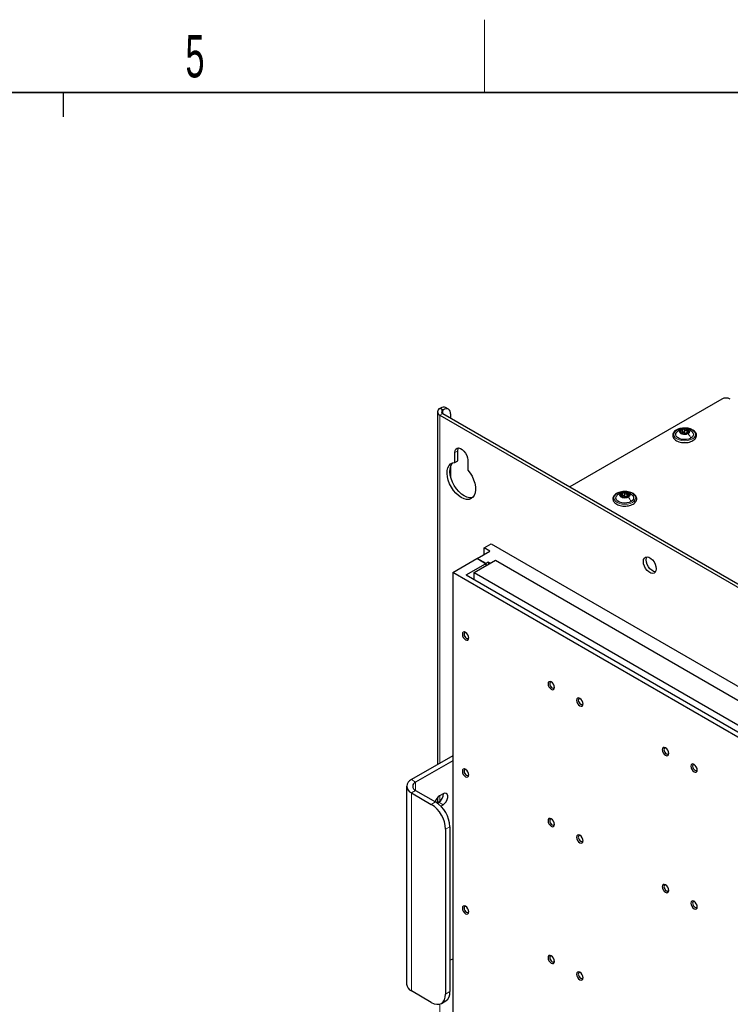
# Paper-space layout 'Blatt2' of a CAD drawing. Header units: millimetres. Extents: x 5 to 418, y 2 to 292.
# Tile 95 of 104: x 226 to 285, y 207 to 288. Entities that reach past the tile are written whole.
import ezdxf

# ---------------------------------------------------------------- set-up
doc = ezdxf.new("R2010")
doc.units = ezdxf.units.MM
doc.layers.add('SLD-0', color=7, linetype='Continuous')
doc.styles.add('SLDTEXTSTYLE0', font='TXT', dxfattribs={"width": 0.605})

psp = doc.layouts.new('Blatt2')

# ---------------------------------------------------------------- linework, layer by layer
at = {"color": 7, "linetype": 'Continuous', "lineweight": 25}
for p, q in [((284.331, 257.208), (271.793, 249.97)), ((260.872, 256.162), (260.872, 227.063)), ((261.067, 256.434), (261.126, 256.468)), ((261.067, 255.89), (326.828, 217.927)), ((261.303, 256.298), (261.362, 256.332)), ((261.303, 256.026), (327.064, 218.063)), ((261.779, 256.373), (261.543, 256.509)), ((261.951, 255.992), (261.951, 255.652)), ((281.011, 254.371), (281.011, 254.438)), ((281.114, 254.399), (281.114, 254.662)), ((281.523, 254.558), (281.523, 254.395)), ((262.305, 251.968), (262.305, 252.794)), ((262.54, 252.104), (262.54, 252.93)), ((262.305, 251.968), (262.54, 252.104)), ((263.365, 252.182), (263.365, 251.356)), ((261.951, 251.654), (261.951, 250.804)), ((276.176, 249.167), (276.176, 249.43)), ((276.073, 249.139), (276.073, 249.207)), ((276.585, 249.327), (276.585, 249.164)), ((264.721, 244.935), (265.31, 245.275)), ((265.31, 245.275), (322.586, 212.211)), ((264.155, 244.064), (265.192, 244.663)), ((265.192, 244.663), (264.721, 244.935)), ((264.721, 244.391), (264.721, 244.935)), ((262.128, 242.894), (264.12, 244.044)), ((263.896, 242.894), (265.663, 243.915)), ((264.839, 243.629), (264.12, 244.044)), ((264.874, 243.649), (264.155, 244.064)), ((264.155, 244.023), (264.155, 244.064)), ((265.063, 243.758), (264.874, 243.649)), ((265.227, 243.663), (265.063, 243.758)), ((265.663, 243.915), (319.286, 212.959)), ((262.128, 242.894), (262.128, 172.944)), ((318.461, 210.374), (262.128, 242.894)), ((263.224, 242.697), (264.839, 243.629)), ((263.896, 242.309), (263.896, 242.894)), ((263.896, 242.894), (317.518, 211.939)), ((264.885, 243.465), (264.857, 243.568)), ((263.224, 242.697), (318.119, 211.007)), ((262.128, 227.788), (258.71, 225.815)), ((262.128, 227.38), (259.064, 225.611)), ((258.32, 225.271), (258.32, 208.94)), ((258.71, 224.726), (260.36, 223.774)), ((259.064, 224.931), (260.714, 223.978)), ((260.872, 224.336), (260.872, 223.892)), ((261.327, 224.644), (261.044, 224.481)), ((260.973, 223.95), (260.858, 223.884)), ((261.141, 223.639), (261.327, 223.746)), ((261.539, 221.733), (261.539, 208.124)), ((261.892, 221.937), (261.892, 208.328)), ((261.892, 210.913), (262.128, 211.049)), ((260.36, 207.443), (258.71, 208.396)), ((261.193, 207.361), (261.547, 207.565))]:
    psp.add_line(p, q, dxfattribs=at)
at = {"color": 7, "linetype": 'Continuous', "lineweight": 18}
for p, q in [((261.303, 256.298), (261.067, 256.434)), ((261.303, 256.026), (261.067, 255.89)), ((261.067, 255.89), (261.067, 227.176)), ((261.362, 256.332), (261.126, 256.468)), ((261.303, 256.026), (261.303, 256.298)), ((280.979, 254.469), (280.979, 254.586)), ((280.991, 254.376), (280.991, 254.398)), ((281.255, 254.448), (281.255, 254.686)), ((281.44, 254.419), (281.44, 254.657)), ((281.592, 254.43), (281.592, 254.491)), ((262.305, 252.794), (262.54, 252.93)), ((276.041, 249.237), (276.041, 249.354)), ((276.317, 249.216), (276.317, 249.454)), ((276.502, 249.187), (276.502, 249.425)), ((276.053, 249.144), (276.053, 249.166)), ((276.654, 249.198), (276.654, 249.259)), ((259.064, 225.611), (258.71, 225.815)), ((259.064, 224.931), (259.064, 225.611)), ((259.064, 224.931), (258.71, 224.726)), ((258.71, 208.396), (258.71, 224.726)), ((261.067, 224.495), (261.067, 224.018)), ((260.36, 223.774), (260.714, 223.978)), ((260.973, 223.95), (261.327, 223.746)), ((261.892, 221.937), (261.539, 221.733)), ((261.539, 208.124), (261.892, 208.328)), ((261.067, 207.307), (261.067, 179.544))]:
    psp.add_line(p, q, dxfattribs=at)
at = {"color": 7, "linetype": 'Continuous', "lineweight": 18, "flags": 128}
for points in [[(281.903, 253.916), (281.717, 253.833), (281.5, 253.781), (281.267, 253.763), (281.034, 253.781), (280.817, 253.833), (280.631, 253.916), (280.488, 254.023), (280.398, 254.149), (280.367, 254.283), (280.398, 254.418), (280.488, 254.543), (280.631, 254.65), (280.817, 254.733), (281.034, 254.785), (281.267, 254.803), (281.5, 254.785), (281.717, 254.733), (281.903, 254.65), (282.046, 254.543), (282.136, 254.418), (282.167, 254.283), (282.136, 254.149), (282.046, 254.023), (281.903, 253.916)], [(276.965, 248.684), (276.779, 248.601), (276.562, 248.549), (276.329, 248.532), (276.096, 248.549), (275.879, 248.601), (275.693, 248.684), (275.55, 248.791), (275.46, 248.917), (275.429, 249.051), (275.46, 249.186), (275.55, 249.311), (275.693, 249.419), (275.879, 249.501), (276.096, 249.553), (276.329, 249.571), (276.562, 249.553), (276.779, 249.501), (276.965, 249.419), (277.108, 249.311), (277.198, 249.186), (277.229, 249.051), (277.198, 248.917), (277.108, 248.791), (276.965, 248.684)]]:
    psp.add_lwpolyline(points, dxfattribs=at)
at = {"color": 7, "linetype": 'Continuous', "lineweight": 25, "flags": 128}
for points in [[(281.786, 253.984), (281.618, 253.911), (281.423, 253.869), (281.215, 253.861), (281.011, 253.886), (280.828, 253.944), (280.68, 254.029), (280.58, 254.135), (280.536, 254.253), (280.55, 254.373), (280.623, 254.486), (280.628, 254.491)], [(281.559, 254.353), (281.425, 254.301), (281.267, 254.283), (281.109, 254.301), (280.975, 254.353), (280.886, 254.43), (280.854, 254.521), (280.886, 254.612), (280.975, 254.69)], [(280.975, 254.69), (281.109, 254.741), (281.267, 254.759), (281.425, 254.741), (281.559, 254.69), (281.648, 254.612), (281.679, 254.521), (281.648, 254.43), (281.559, 254.353)], [(281.897, 254.5), (281.954, 254.431), (281.998, 254.313), (281.984, 254.193), (281.911, 254.08), (281.786, 253.984)], [(262.305, 252.794), (262.326, 252.954), (262.389, 253.076), (262.488, 253.151), (262.615, 253.172), (262.76, 253.138), (262.911, 253.05), (263.055, 252.918), (263.182, 252.75), (263.281, 252.561), (263.344, 252.367), (263.365, 252.182)], [(262.54, 252.93), (262.562, 253.09), (262.597, 253.172)], [(263.365, 251.356), (263.556, 251.107), (263.72, 250.835), (263.851, 250.549), (263.946, 250.259), (264.001, 249.975), (264.013, 249.709), (263.982, 249.47), (263.909, 249.266), (263.797, 249.105), (263.651, 248.993), (263.474, 248.934), (263.275, 248.93), (263.059, 248.981), (262.835, 249.086), (262.611, 249.24), (262.396, 249.437), (262.196, 249.672), (262.02, 249.935), (261.873, 250.216), (261.761, 250.506), (261.688, 250.794), (261.658, 251.069), (261.67, 251.321), (261.724, 251.541), (261.819, 251.722), (261.951, 251.856), (262.115, 251.939), (262.305, 251.968)], [(263.778, 249.086), (263.71, 249.07), (263.51, 249.066), (263.295, 249.117), (263.071, 249.222), (262.847, 249.376), (262.631, 249.573), (262.432, 249.808), (262.255, 250.071), (262.109, 250.352), (261.997, 250.642), (261.924, 250.93), (261.893, 251.205), (261.905, 251.457), (261.96, 251.678), (262.054, 251.858), (262.128, 251.943)], [(276.621, 249.121), (276.487, 249.069), (276.329, 249.051), (276.171, 249.069), (276.037, 249.121), (275.948, 249.198), (275.917, 249.289), (275.948, 249.381), (276.037, 249.458)], [(276.037, 249.458), (276.171, 249.509), (276.329, 249.528), (276.487, 249.509), (276.621, 249.458), (276.71, 249.381), (276.742, 249.289), (276.71, 249.198), (276.621, 249.121)], [(276.848, 248.752), (276.68, 248.68), (276.485, 248.638), (276.277, 248.629), (276.073, 248.655), (275.89, 248.712), (275.742, 248.798), (275.642, 248.903), (275.598, 249.021), (275.612, 249.141), (275.685, 249.254), (275.69, 249.259)], [(276.959, 249.268), (277.016, 249.199), (277.06, 249.081), (277.046, 248.961), (276.973, 248.848), (276.848, 248.752)], [(264.914, 243.482), (264.903, 243.521), (264.874, 243.649)], [(265.063, 243.758), (265.091, 243.63), (265.103, 243.591)], [(277.861, 243.813), (277.883, 243.974), (277.945, 244.096), (278.044, 244.171), (278.171, 244.192), (278.316, 244.157), (278.467, 244.07), (278.612, 243.937), (278.739, 243.77), (278.838, 243.581), (278.9, 243.386), (278.922, 243.201), (278.9, 243.041), (278.838, 242.919), (278.739, 242.844), (278.612, 242.823), (278.467, 242.858), (278.316, 242.945), (278.171, 243.077), (278.044, 243.245), (277.945, 243.434), (277.883, 243.629), (277.861, 243.813)], [(278.097, 243.95), (278.118, 244.11), (278.153, 244.192)], [(278.865, 242.959), (278.847, 242.959), (278.703, 242.994), (278.552, 243.081), (278.407, 243.214), (278.28, 243.381), (278.181, 243.57), (278.118, 243.765), (278.097, 243.95)], [(263.454, 237.502), (263.434, 237.63), (263.376, 237.763), (263.29, 237.879), (263.189, 237.961), (263.087, 237.996), (263.001, 237.979), (262.944, 237.913), (262.923, 237.808), (262.944, 237.679), (263.001, 237.546), (263.087, 237.43), (263.189, 237.349), (263.29, 237.313), (263.376, 237.33), (263.434, 237.396), (263.454, 237.502)], [(263.227, 237.936), (263.185, 237.946), (263.122, 237.934), (263.08, 237.885), (263.065, 237.808), (263.08, 237.713), (263.122, 237.616), (263.185, 237.531), (263.259, 237.471), (263.334, 237.445), (263.397, 237.457), (263.439, 237.506), (263.451, 237.547)], [(270.525, 233.42), (270.505, 233.548), (270.447, 233.681), (270.361, 233.797), (270.26, 233.879), (270.158, 233.914), (270.072, 233.897), (270.015, 233.831), (269.995, 233.726), (270.015, 233.597), (270.072, 233.464), (270.158, 233.348), (270.26, 233.266), (270.361, 233.231), (270.447, 233.248), (270.505, 233.314), (270.525, 233.42)], [(270.298, 233.854), (270.256, 233.864), (270.193, 233.852), (270.151, 233.803), (270.136, 233.726), (270.151, 233.631), (270.193, 233.534), (270.256, 233.449), (270.33, 233.389), (270.405, 233.363), (270.468, 233.375), (270.51, 233.424), (270.522, 233.465)], [(272.882, 232.059), (272.862, 232.188), (272.804, 232.32), (272.718, 232.436), (272.617, 232.518), (272.515, 232.553), (272.429, 232.537), (272.372, 232.471), (272.352, 232.365), (272.372, 232.236), (272.429, 232.104), (272.515, 231.988), (272.617, 231.906), (272.718, 231.871), (272.804, 231.887), (272.862, 231.953), (272.882, 232.059)], [(272.655, 232.493), (272.613, 232.503), (272.55, 232.491), (272.508, 232.442), (272.493, 232.365), (272.508, 232.271), (272.55, 232.173), (272.613, 232.088), (272.687, 232.028), (272.762, 232.002), (272.825, 232.015), (272.867, 232.063), (272.879, 232.105)], [(279.953, 227.977), (279.933, 228.106), (279.875, 228.238), (279.789, 228.354), (279.688, 228.436), (279.586, 228.471), (279.5, 228.455), (279.443, 228.389), (279.423, 228.283), (279.443, 228.154), (279.5, 228.022), (279.586, 227.906), (279.688, 227.824), (279.789, 227.788), (279.875, 227.805), (279.933, 227.871), (279.953, 227.977)], [(279.726, 228.411), (279.684, 228.421), (279.621, 228.409), (279.579, 228.36), (279.564, 228.283), (279.579, 228.189), (279.621, 228.091), (279.684, 228.006), (279.758, 227.946), (279.833, 227.92), (279.896, 227.933), (279.938, 227.981), (279.95, 228.022)], [(263.454, 226.206), (263.434, 226.335), (263.376, 226.468), (263.29, 226.584), (263.189, 226.665), (263.087, 226.701), (263.001, 226.684), (262.944, 226.618), (262.923, 226.512), (262.944, 226.383), (263.001, 226.251), (263.087, 226.135), (263.189, 226.053), (263.29, 226.018), (263.376, 226.034), (263.434, 226.101), (263.454, 226.206)], [(263.227, 226.64), (263.185, 226.65), (263.122, 226.638), (263.08, 226.59), (263.065, 226.512), (263.08, 226.418), (263.122, 226.321), (263.185, 226.236), (263.259, 226.176), (263.334, 226.15), (263.397, 226.162), (263.439, 226.21), (263.451, 226.252)], [(282.31, 226.616), (282.29, 226.745), (282.232, 226.878), (282.146, 226.994), (282.045, 227.075), (281.943, 227.111), (281.857, 227.094), (281.8, 227.028), (281.78, 226.922), (281.8, 226.794), (281.857, 226.661), (281.943, 226.545), (282.045, 226.463), (282.146, 226.428), (282.232, 226.445), (282.29, 226.511), (282.31, 226.616)], [(282.083, 227.05), (282.041, 227.061), (281.978, 227.048), (281.936, 227), (281.921, 226.922), (281.936, 226.828), (281.978, 226.731), (282.041, 226.646), (282.115, 226.586), (282.19, 226.56), (282.253, 226.572), (282.295, 226.62), (282.307, 226.662)], [(261.327, 223.746), (261.46, 223.85), (261.577, 223.996), (261.663, 224.165), (261.71, 224.338), (261.71, 224.494), (261.663, 224.614), (261.577, 224.684), (261.46, 224.694), (261.327, 224.644)], [(270.525, 222.124), (270.505, 222.253), (270.447, 222.385), (270.361, 222.502), (270.26, 222.583), (270.158, 222.619), (270.072, 222.602), (270.015, 222.536), (269.995, 222.43), (270.015, 222.301), (270.072, 222.169), (270.158, 222.053), (270.26, 221.971), (270.361, 221.936), (270.447, 221.952), (270.505, 222.019), (270.525, 222.124)], [(270.298, 222.558), (270.256, 222.568), (270.193, 222.556), (270.151, 222.508), (270.136, 222.43), (270.151, 222.336), (270.193, 222.239), (270.256, 222.154), (270.33, 222.093), (270.405, 222.068), (270.468, 222.08), (270.51, 222.128), (270.522, 222.17)], [(272.882, 220.763), (272.862, 220.892), (272.804, 221.025), (272.718, 221.141), (272.617, 221.223), (272.515, 221.258), (272.429, 221.241), (272.372, 221.175), (272.352, 221.07), (272.372, 220.941), (272.429, 220.808), (272.515, 220.692), (272.617, 220.61), (272.718, 220.575), (272.804, 220.592), (272.862, 220.658), (272.882, 220.763)], [(272.655, 221.198), (272.613, 221.208), (272.55, 221.195), (272.508, 221.147), (272.493, 221.07), (272.508, 220.975), (272.55, 220.878), (272.613, 220.793), (272.687, 220.733), (272.762, 220.707), (272.825, 220.719), (272.867, 220.768), (272.879, 220.809)], [(279.953, 216.681), (279.933, 216.81), (279.875, 216.943), (279.789, 217.059), (279.688, 217.141), (279.586, 217.176), (279.5, 217.159), (279.443, 217.093), (279.423, 216.988), (279.443, 216.859), (279.5, 216.726), (279.586, 216.61), (279.688, 216.528), (279.789, 216.493), (279.875, 216.51), (279.933, 216.576), (279.953, 216.681)], [(279.726, 217.115), (279.684, 217.126), (279.621, 217.113), (279.579, 217.065), (279.564, 216.988), (279.579, 216.893), (279.621, 216.796), (279.684, 216.711), (279.758, 216.651), (279.833, 216.625), (279.896, 216.637), (279.938, 216.686), (279.95, 216.727)], [(263.454, 214.911), (263.434, 215.04), (263.376, 215.172), (263.29, 215.288), (263.189, 215.37), (263.087, 215.405), (263.001, 215.389), (262.944, 215.322), (262.923, 215.217), (262.944, 215.088), (263.001, 214.955), (263.087, 214.839), (263.189, 214.758), (263.29, 214.722), (263.376, 214.739), (263.434, 214.805), (263.454, 214.911)], [(263.227, 215.345), (263.185, 215.355), (263.122, 215.343), (263.08, 215.294), (263.065, 215.217), (263.08, 215.122), (263.122, 215.025), (263.185, 214.94), (263.259, 214.88), (263.334, 214.854), (263.397, 214.866), (263.439, 214.915), (263.451, 214.956)], [(282.31, 215.321), (282.29, 215.45), (282.232, 215.582), (282.146, 215.698), (282.045, 215.78), (281.943, 215.815), (281.857, 215.799), (281.8, 215.732), (281.78, 215.627), (281.8, 215.498), (281.857, 215.366), (281.943, 215.249), (282.045, 215.168), (282.146, 215.132), (282.232, 215.149), (282.29, 215.215), (282.31, 215.321)], [(282.083, 215.755), (282.041, 215.765), (281.978, 215.753), (281.936, 215.704), (281.921, 215.627), (281.936, 215.532), (281.978, 215.435), (282.041, 215.35), (282.115, 215.29), (282.19, 215.264), (282.253, 215.276), (282.295, 215.325), (282.307, 215.366)], [(270.525, 210.829), (270.505, 210.957), (270.447, 211.09), (270.361, 211.206), (270.26, 211.288), (270.158, 211.323), (270.072, 211.306), (270.015, 211.24), (269.995, 211.135), (270.015, 211.006), (270.072, 210.873), (270.158, 210.757), (270.26, 210.676), (270.361, 210.64), (270.447, 210.657), (270.505, 210.723), (270.525, 210.829)], [(270.298, 211.263), (270.256, 211.273), (270.193, 211.261), (270.151, 211.212), (270.136, 211.135), (270.151, 211.04), (270.193, 210.943), (270.256, 210.858), (270.33, 210.798), (270.405, 210.772), (270.468, 210.784), (270.51, 210.833), (270.522, 210.874)], [(272.882, 209.468), (272.862, 209.597), (272.804, 209.729), (272.718, 209.845), (272.617, 209.927), (272.515, 209.963), (272.429, 209.946), (272.372, 209.88), (272.352, 209.774), (272.372, 209.645), (272.429, 209.513), (272.515, 209.397), (272.617, 209.315), (272.718, 209.28), (272.804, 209.296), (272.862, 209.362), (272.882, 209.468)], [(272.655, 209.902), (272.613, 209.912), (272.55, 209.9), (272.508, 209.851), (272.493, 209.774), (272.508, 209.68), (272.55, 209.582), (272.613, 209.497), (272.687, 209.437), (272.762, 209.411), (272.825, 209.424), (272.867, 209.472), (272.879, 209.514)], [(260.36, 207.443), (260.59, 207.337), (260.811, 207.286), (261.015, 207.295), (261.194, 207.361), (261.34, 207.482), (261.449, 207.655), (261.516, 207.871), (261.539, 208.124)]]:
    psp.add_lwpolyline(points, dxfattribs=at)
at = {"color": 7, "linetype": 'Continuous', "lineweight": 25}
for centre, radius, start, end in [((284.685, 256.526), 0.769, 62.60967, 117.39033), ((261.171, 256.162), 0.291, 110.78342, 249.21658), ((261.37, 256.127), 0.419, 65.69288, 125.61758), ((261.355, 256.162), 0.146, 110.78342, 249.21658), ((261.592, 256.05), 0.364, 350.78596, 129.20329), ((281.06, 254.522), 0.165, 160.539, 249.25792), ((281.19, 254.389), 0.342, 93.4335, 146.56112), ((281.266, 254.879), 0.576, 242.64283, 279.7711), ((281.268, 254.163), 0.576, 62.64283, 99.7711), ((281.37, 254.594), 0.211, 254.27078, 268.14314), ((281.344, 254.654), 0.342, 273.4335, 326.56112), ((281.474, 254.52), 0.165, 340.539, 69.25792), ((276.122, 249.29), 0.165, 160.539, 249.25792), ((276.252, 249.157), 0.342, 93.4335, 146.56112), ((276.33, 248.931), 0.576, 62.64283, 99.7711), ((276.536, 249.288), 0.165, 340.539, 69.25792), ((276.328, 249.648), 0.576, 242.64283, 279.7711), ((276.432, 249.362), 0.211, 254.27078, 268.14314), ((276.406, 249.422), 0.342, 273.4335, 326.56112), ((258.917, 225.271), 0.582, 110.78342, 249.21658), ((259.193, 225.271), 0.364, 110.78342, 249.21658), ((261.515, 223.756), 0.864, 123.02428, 163.95902), ((260.538, 224.649), 0.823, 301.93711, 0.95437), ((258.98, 221.616), 2.561, 2.60548, 57.39452), ((259.334, 221.82), 2.561, 2.60548, 57.39452), ((258.987, 209.006), 0.671, 185.6948, 245.62534), ((261.099, 208.227), 0.799, 304.05635, 7.25583)]:
    psp.add_arc(centre, radius, start, end, dxfattribs=at)
psp.add_ellipse((265.402, 243.423), major_axis=(-0.483, 0.682), ratio=0.504847, start_param=0.939825, end_param=1.025735, dxfattribs=at)
for points, knots in [([(281.342, 254.812), (281.298, 254.815), (281.178, 254.822), (280.982, 254.797), (280.771, 254.744), (280.585, 254.66), (280.434, 254.55), (280.329, 254.418), (280.278, 254.272), (280.286, 254.124), (280.345, 253.987), (280.451, 253.866), (280.598, 253.763), (280.784, 253.682), (280.996, 253.631), (281.157, 253.609), (281.242, 253.613), (281.251, 253.614)], [0, 0, 0, 0, 0.043178, 0.116961, 0.19094, 0.26533, 0.340301, 0.415461, 0.48884, 0.558844, 0.627333, 0.696902, 0.76915, 0.842962, 0.916921, 0.990714, 1, 1, 1, 1]), ([(280.828, 254.647), (280.794, 254.625), (280.722, 254.58), (280.659, 254.52), (280.626, 254.489)], [0, 0, 0, 0, 0.4735862, 1, 1, 1, 1]), ([(281.244, 254.756), (281.228, 254.758), (281.15, 254.768), (281.004, 254.73), (280.888, 254.675), (280.827, 254.646)], [0, 0, 0, 0, 0.114409, 0.534763, 1, 1, 1, 1]), ([(280.905, 254.577), (280.903, 254.572), (280.901, 254.561), (280.908, 254.541), (280.922, 254.522), (280.935, 254.51), (280.942, 254.505)], [0, 0, 0, 0, 0.2498571, 0.4994664, 0.7490114, 1, 1, 1, 1]), ([(280.979, 254.586), (280.971, 254.589), (280.956, 254.595), (280.933, 254.596), (280.914, 254.591), (280.908, 254.582), (280.905, 254.577)], [0, 0, 0, 0, 0.249807, 0.500055, 0.750309, 1, 1, 1, 1]), ([(280.991, 254.398), (280.998, 254.4), (281.01, 254.403), (281.011, 254.417), (281.007, 254.431), (280.997, 254.448), (280.977, 254.474), (280.956, 254.492), (280.942, 254.505)], [0, 0, 0, 0, 0.249201, 0.374338, 0.498932, 0.624008, 0.74976, 1, 1, 1, 1]), ([(280.979, 254.586), (280.996, 254.58), (281.022, 254.571), (281.054, 254.573), (281.077, 254.581), (281.094, 254.596), (281.111, 254.622), (281.113, 254.647), (281.114, 254.664)], [0, 0, 0, 0, 0.249168, 0.374303, 0.498903, 0.623987, 0.749746, 1, 1, 1, 1]), ([(280.991, 254.398), (280.987, 254.397), (280.98, 254.396), (280.979, 254.388), (280.985, 254.379), (280.996, 254.372), (281.002, 254.368)], [0, 0, 0, 0, 0.249852, 0.499902, 0.750115, 1, 1, 1, 1]), ([(281.002, 254.368), (281.009, 254.365), (281.022, 254.357), (281.048, 254.349), (281.073, 254.342), (281.087, 254.34), (281.094, 254.339)], [0, 0, 0, 0, 0.249991, 0.499611, 0.749127, 1, 1, 1, 1]), ([(281.114, 254.426), (281.114, 254.413), (281.113, 254.387), (281.099, 254.367), (281.093, 254.357)], [0, 0, 0, 0, 0.50155, 1, 1, 1, 1]), ([(281.279, 254.31), (281.269, 254.311), (281.255, 254.314), (281.224, 254.317), (281.198, 254.321), (281.17, 254.326), (281.133, 254.332), (281.11, 254.336), (281.094, 254.339)], [0, 0, 0, 0, 0.249199, 0.374336, 0.49893, 0.624007, 0.749759, 1, 1, 1, 1]), ([(281.17, 254.73), (281.162, 254.728), (281.145, 254.724), (281.127, 254.708), (281.116, 254.687), (281.115, 254.672), (281.114, 254.664)], [0, 0, 0, 0, 0.250033, 0.499632, 0.749228, 1, 1, 1, 1]), ([(281.114, 254.426), (281.115, 254.434), (281.116, 254.449), (281.127, 254.47), (281.145, 254.485), (281.169, 254.494), (281.196, 254.493), (281.221, 254.484), (281.242, 254.469), (281.251, 254.455), (281.255, 254.448)], [0, 0, 0, 0, 0.125193, 0.249438, 0.374279, 0.499024, 0.623869, 0.749369, 0.87443, 1, 1, 1, 1]), ([(281.255, 254.686), (281.251, 254.693), (281.242, 254.707), (281.221, 254.722), (281.196, 254.732), (281.179, 254.731), (281.17, 254.73)], [0, 0, 0, 0, 0.249815, 0.499908, 0.75012, 1, 1, 1, 1]), ([(281.251, 253.614), (281.318, 253.615), (281.461, 253.617), (281.671, 253.659), (281.869, 253.729), (282.037, 253.828), (282.164, 253.95), (282.24, 254.091), (282.259, 254.241), (282.221, 254.384), (282.136, 254.511), (282.036, 254.599), (281.964, 254.643), (281.945, 254.655)], [0, 0, 0, 0, 0.086679, 0.18602, 0.285774, 0.386232, 0.487425, 0.587594, 0.683756, 0.776289, 0.868666, 0.964239, 1, 1, 1, 1]), ([(281.255, 254.686), (281.265, 254.671), (281.279, 254.649), (281.31, 254.629), (281.336, 254.621), (281.364, 254.621), (281.401, 254.63), (281.424, 254.646), (281.44, 254.657)], [0, 0, 0, 0, 0.2491995, 0.3743362, 0.4989302, 0.6240074, 0.7497593, 1, 1, 1, 1]), ([(281.312, 254.391), (281.3, 254.398), (281.276, 254.412), (281.262, 254.436), (281.255, 254.448)], [0, 0, 0, 0, 0.4984571, 1, 1, 1, 1]), ([(281.279, 254.31), (281.283, 254.309), (281.292, 254.308), (281.313, 254.308), (281.338, 254.309), (281.355, 254.311), (281.364, 254.312)], [0, 0, 0, 0, 0.249815, 0.499908, 0.75012, 1, 1, 1, 1]), ([(281.945, 254.655), (281.915, 254.671), (281.827, 254.718), (281.657, 254.774), (281.481, 254.81), (281.373, 254.812), (281.342, 254.812)], [0, 0, 0, 0, 0.180167, 0.52014, 0.85956, 1, 1, 1, 1]), ([(281.44, 254.419), (281.428, 254.41), (281.405, 254.393), (281.377, 254.387), (281.363, 254.384)], [0, 0, 0, 0, 0.501552, 1, 1, 1, 1]), ([(281.364, 254.312), (281.372, 254.314), (281.389, 254.317), (281.407, 254.322), (281.418, 254.328), (281.419, 254.331), (281.42, 254.332)], [0, 0, 0, 0, 0.250033, 0.499632, 0.749228, 1, 1, 1, 1]), ([(281.555, 254.41), (281.538, 254.402), (281.512, 254.391), (281.48, 254.374), (281.457, 254.361), (281.44, 254.351), (281.423, 254.34), (281.421, 254.335), (281.42, 254.332)], [0, 0, 0, 0, 0.249168, 0.374303, 0.498903, 0.623987, 0.749746, 1, 1, 1, 1]), ([(281.902, 254.495), (281.833, 254.553), (281.712, 254.653), (281.546, 254.731), (281.458, 254.737), (281.436, 254.738)], [0, 0, 0, 0, 0.507466, 0.877443, 1, 1, 1, 1]), ([(281.532, 254.674), (281.525, 254.677), (281.512, 254.683), (281.486, 254.681), (281.461, 254.673), (281.447, 254.662), (281.44, 254.657)], [0, 0, 0, 0, 0.249991, 0.499611, 0.749127, 1, 1, 1, 1]), ([(281.543, 254.598), (281.536, 254.582), (281.524, 254.559), (281.523, 254.53), (281.527, 254.511), (281.537, 254.498), (281.557, 254.488), (281.578, 254.49), (281.592, 254.491)], [0, 0, 0, 0, 0.249201, 0.374338, 0.498932, 0.624008, 0.74976, 1, 1, 1, 1]), ([(281.543, 254.598), (281.546, 254.605), (281.554, 254.619), (281.555, 254.641), (281.549, 254.661), (281.538, 254.67), (281.532, 254.674)], [0, 0, 0, 0, 0.249852, 0.499902, 0.750115, 1, 1, 1, 1]), ([(281.555, 254.41), (281.562, 254.413), (281.578, 254.42), (281.601, 254.434), (281.62, 254.45), (281.626, 254.46), (281.629, 254.465)], [0, 0, 0, 0, 0.249807, 0.500055, 0.750309, 1, 1, 1, 1]), ([(281.629, 254.465), (281.631, 254.47), (281.633, 254.479), (281.626, 254.489), (281.612, 254.493), (281.599, 254.492), (281.592, 254.491)], [0, 0, 0, 0, 0.249857, 0.499466, 0.749011, 1, 1, 1, 1]), ([(276.404, 249.581), (276.36, 249.583), (276.24, 249.59), (276.044, 249.566), (275.833, 249.512), (275.647, 249.428), (275.496, 249.319), (275.391, 249.187), (275.34, 249.04), (275.348, 248.892), (275.407, 248.755), (275.513, 248.634), (275.66, 248.531), (275.846, 248.45), (276.058, 248.4), (276.219, 248.377), (276.304, 248.382), (276.313, 248.382)], [0, 0, 0, 0, 0.0431783, 0.1169608, 0.1909403, 0.26533, 0.3403013, 0.415461, 0.48884, 0.5588444, 0.6273329, 0.6969023, 0.7691503, 0.8429618, 0.9169212, 0.9907136, 1, 1, 1, 1]), ([(275.89, 249.415), (275.856, 249.393), (275.784, 249.348), (275.721, 249.289), (275.688, 249.257)], [0, 0, 0, 0, 0.473586, 1, 1, 1, 1]), ([(276.306, 249.524), (276.29, 249.526), (276.212, 249.536), (276.066, 249.498), (275.95, 249.443), (275.889, 249.414)], [0, 0, 0, 0, 0.114409, 0.534763, 1, 1, 1, 1]), ([(275.967, 249.345), (275.965, 249.34), (275.963, 249.329), (275.97, 249.31), (275.984, 249.29), (275.997, 249.279), (276.004, 249.273)], [0, 0, 0, 0, 0.249857, 0.499466, 0.749011, 1, 1, 1, 1]), ([(276.041, 249.354), (276.034, 249.357), (276.018, 249.363), (275.995, 249.364), (275.976, 249.359), (275.97, 249.35), (275.967, 249.345)], [0, 0, 0, 0, 0.249807, 0.500055, 0.750309, 1, 1, 1, 1]), ([(276.041, 249.354), (276.058, 249.348), (276.084, 249.339), (276.116, 249.341), (276.139, 249.349), (276.156, 249.364), (276.173, 249.391), (276.175, 249.416), (276.176, 249.432)], [0, 0, 0, 0, 0.249168, 0.374303, 0.498903, 0.623987, 0.749746, 1, 1, 1, 1]), ([(276.232, 249.498), (276.224, 249.496), (276.207, 249.492), (276.189, 249.476), (276.178, 249.455), (276.177, 249.44), (276.176, 249.432)], [0, 0, 0, 0, 0.250033, 0.499632, 0.749228, 1, 1, 1, 1]), ([(276.317, 249.454), (276.313, 249.461), (276.304, 249.475), (276.283, 249.49), (276.258, 249.5), (276.241, 249.499), (276.232, 249.498)], [0, 0, 0, 0, 0.249815, 0.499908, 0.75012, 1, 1, 1, 1]), ([(276.313, 248.382), (276.38, 248.383), (276.523, 248.385), (276.733, 248.427), (276.931, 248.497), (277.099, 248.596), (277.226, 248.718), (277.302, 248.86), (277.321, 249.009), (277.283, 249.152), (277.198, 249.28), (277.098, 249.368), (277.026, 249.411), (277.007, 249.423)], [0, 0, 0, 0, 0.086679, 0.18602, 0.285774, 0.386232, 0.487425, 0.587594, 0.683756, 0.776289, 0.868666, 0.964239, 1, 1, 1, 1]), ([(276.317, 249.454), (276.327, 249.439), (276.341, 249.417), (276.372, 249.398), (276.398, 249.389), (276.426, 249.389), (276.463, 249.398), (276.486, 249.414), (276.502, 249.425)], [0, 0, 0, 0, 0.249199, 0.374336, 0.49893, 0.624007, 0.749759, 1, 1, 1, 1]), ([(277.007, 249.423), (276.977, 249.439), (276.889, 249.486), (276.719, 249.542), (276.543, 249.578), (276.435, 249.58), (276.404, 249.581)], [0, 0, 0, 0, 0.180167, 0.52014, 0.85956, 1, 1, 1, 1]), ([(276.964, 249.263), (276.895, 249.321), (276.774, 249.421), (276.608, 249.499), (276.52, 249.505), (276.498, 249.506)], [0, 0, 0, 0, 0.507466, 0.877443, 1, 1, 1, 1]), ([(276.594, 249.442), (276.587, 249.445), (276.574, 249.451), (276.548, 249.449), (276.523, 249.441), (276.509, 249.431), (276.502, 249.425)], [0, 0, 0, 0, 0.249991, 0.499611, 0.749127, 1, 1, 1, 1]), ([(276.605, 249.366), (276.598, 249.35), (276.586, 249.327), (276.585, 249.298), (276.589, 249.28), (276.599, 249.267), (276.619, 249.256), (276.64, 249.258), (276.654, 249.259)], [0, 0, 0, 0, 0.249201, 0.374338, 0.498932, 0.624008, 0.74976, 1, 1, 1, 1]), ([(276.605, 249.366), (276.609, 249.373), (276.616, 249.388), (276.617, 249.41), (276.611, 249.43), (276.6, 249.438), (276.594, 249.442)], [0, 0, 0, 0, 0.249852, 0.499902, 0.750115, 1, 1, 1, 1]), ([(276.053, 249.166), (276.06, 249.168), (276.072, 249.172), (276.073, 249.185), (276.069, 249.199), (276.059, 249.216), (276.039, 249.242), (276.018, 249.26), (276.004, 249.273)], [0, 0, 0, 0, 0.249201, 0.3743378, 0.4989316, 0.6240084, 0.74976, 1, 1, 1, 1]), ([(276.053, 249.166), (276.05, 249.165), (276.042, 249.164), (276.041, 249.157), (276.047, 249.147), (276.058, 249.14), (276.064, 249.136)], [0, 0, 0, 0, 0.249852, 0.499902, 0.750115, 1, 1, 1, 1]), ([(276.064, 249.136), (276.071, 249.133), (276.084, 249.126), (276.11, 249.117), (276.135, 249.11), (276.149, 249.108), (276.156, 249.107)], [0, 0, 0, 0, 0.249991, 0.499611, 0.749127, 1, 1, 1, 1]), ([(276.176, 249.194), (276.176, 249.181), (276.175, 249.155), (276.161, 249.135), (276.155, 249.126)], [0, 0, 0, 0, 0.50155, 1, 1, 1, 1]), ([(276.341, 249.078), (276.331, 249.08), (276.317, 249.082), (276.286, 249.085), (276.26, 249.089), (276.232, 249.094), (276.195, 249.101), (276.172, 249.104), (276.156, 249.107)], [0, 0, 0, 0, 0.249199, 0.374336, 0.49893, 0.624007, 0.749759, 1, 1, 1, 1]), ([(276.176, 249.194), (276.177, 249.202), (276.178, 249.217), (276.189, 249.238), (276.207, 249.253), (276.231, 249.262), (276.258, 249.261), (276.283, 249.252), (276.304, 249.237), (276.313, 249.223), (276.317, 249.216)], [0, 0, 0, 0, 0.125193, 0.249438, 0.374279, 0.499024, 0.623869, 0.749369, 0.87443, 1, 1, 1, 1]), ([(276.374, 249.16), (276.362, 249.167), (276.338, 249.181), (276.324, 249.204), (276.317, 249.216)], [0, 0, 0, 0, 0.4984571, 1, 1, 1, 1]), ([(276.341, 249.078), (276.345, 249.078), (276.354, 249.076), (276.375, 249.076), (276.4, 249.077), (276.417, 249.079), (276.426, 249.08)], [0, 0, 0, 0, 0.249815, 0.499908, 0.75012, 1, 1, 1, 1]), ([(276.502, 249.187), (276.49, 249.178), (276.467, 249.161), (276.439, 249.155), (276.425, 249.152)], [0, 0, 0, 0, 0.501552, 1, 1, 1, 1]), ([(276.426, 249.08), (276.434, 249.082), (276.451, 249.085), (276.469, 249.09), (276.48, 249.096), (276.481, 249.099), (276.482, 249.1)], [0, 0, 0, 0, 0.250033, 0.499632, 0.749228, 1, 1, 1, 1]), ([(276.617, 249.178), (276.6, 249.171), (276.574, 249.159), (276.542, 249.142), (276.519, 249.129), (276.502, 249.119), (276.485, 249.108), (276.483, 249.103), (276.482, 249.1)], [0, 0, 0, 0, 0.249168, 0.374303, 0.498903, 0.623987, 0.749746, 1, 1, 1, 1]), ([(276.617, 249.178), (276.624, 249.181), (276.64, 249.188), (276.663, 249.202), (276.682, 249.218), (276.688, 249.228), (276.691, 249.233)], [0, 0, 0, 0, 0.249807, 0.500055, 0.750309, 1, 1, 1, 1]), ([(276.691, 249.233), (276.693, 249.238), (276.695, 249.247), (276.688, 249.257), (276.674, 249.261), (276.661, 249.26), (276.654, 249.259)], [0, 0, 0, 0, 0.249857, 0.499466, 0.749011, 1, 1, 1, 1])]:
    psp.add_open_spline(points, degree=3, knots=knots, dxfattribs=at)
at = {"color": 7, "linetype": 'Continuous', "lineweight": 18}
for points in [[(280.83, 254.643), (280.837, 254.648), (280.876, 254.68), (280.93, 254.685), (280.975, 254.69)], [(275.892, 249.411), (275.899, 249.416), (275.938, 249.448), (275.992, 249.453), (276.037, 249.458)]]:
    psp.add_open_spline(points, degree=3, knots=[0, 0, 0, 0, 0.162643, 1, 1, 1, 1], dxfattribs=at)
for points in [[(281.786, 253.984), (281.754, 254.049), (281.69, 254.181), (281.602, 254.295), (281.559, 254.353)], [(276.848, 248.752), (276.816, 248.818), (276.752, 248.949), (276.664, 249.064), (276.621, 249.121)]]:
    psp.add_open_spline(points, degree=3, dxfattribs=at)
at = {"layer": 'SLD-0', "lineweight": 18}
psp.add_line((264.75, 282.5), (264.75, 288.5), dxfattribs=at)
at = {"layer": 'SLD-0', "lineweight": 35}
psp.add_line((408, 282.5), (26, 282.5), dxfattribs=at)
at = {"layer": 'SLD-0'}
psp.add_line((230, 280.5), (230, 282.5), dxfattribs=at)
psp.add_line((230, 280.5), (230, 282.5), dxfattribs=at)

# ---------------------------------------------------------------- texts
at = {"layer": 'SLD-0', "insert": (240.853, 287.243), "char_height": 3.5, "attachment_point": 2, "style": 'SLDTEXTSTYLE0'}
psp.add_mtext('5', dxfattribs=at)

doc.saveas('drawing.dxf')
